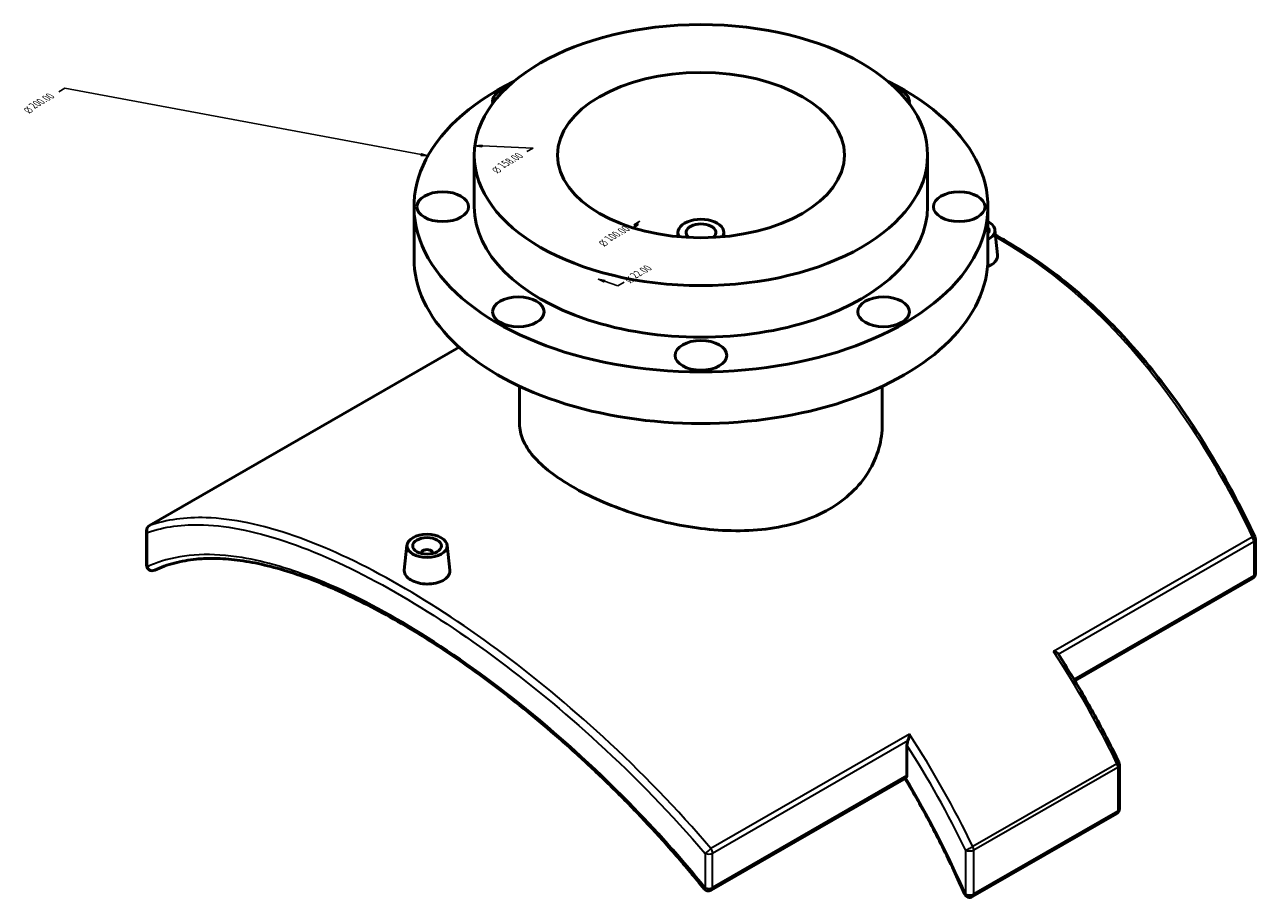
# Model space of a CAD drawing. Header units: millimetres. Extents: x -203 to 1360, y -251 to 1184.
# Tile 7 of 7: x 931 to 1360, y 879 to 1184. Entities that reach past the tile are written whole.
import ezdxf

# ---------------------------------------------------------------- set-up
doc = ezdxf.new("R2010")
doc.units = ezdxf.units.MM
for name, color, linetype, lineweight in [('Dimension (ANSI)', 7, 'Continuous', 25), ('Visible (ANSI)', 7, 'Continuous', 50), ('Visible Narrow (ANSI)', 7, 'Continuous', 35)]:
    doc.layers.add(name, color=color, linetype=linetype, lineweight=lineweight)
doc.styles.add('Note Text (ANSI)', font='tahoma.ttf')
doc.styles.add('Text Style15', font='AIGDT___.TTF')

msp = doc.modelspace()

# ---------------------------------------------------------------- linework, layer by layer
at = {"layer": 'Dimension (ANSI)'}
for p, q in [((944.953, 1161.344), (942.834, 1160.12)), ((1069.147, 1138.206), (944.953, 1161.344)), ((1090.407, 1141.493), (1087.877, 1141.31)), ((1090.371, 1141.206), (1087.877, 1141.31)), ((1087.877, 1141.31), (1090.334, 1140.919)), ((1090.334, 1140.919), (1090.407, 1141.493)), ((1090.371, 1141.206), (1108.152, 1140.464)), ((1069.301, 1138.48), (1068.993, 1137.932)), ((1068.993, 1137.932), (1071.526, 1137.763)), ((1069.147, 1138.206), (1071.526, 1137.763)), ((1071.526, 1137.763), (1069.301, 1138.48)), ((1108.152, 1140.464), (1106.034, 1139.241)), ((1143.905, 1114.015), (1143.172, 1112.609)), ((1144.347, 1113.88), (1143.172, 1112.609)), ((1143.172, 1112.609), (1144.788, 1113.744)), ((1145.366, 1114.981), (1143.247, 1113.758)), ((1144.788, 1113.744), (1143.905, 1114.015)), ((1144.347, 1113.88), (1145.366, 1114.981))]:
    msp.add_line(p, q, dxfattribs=at)
at = {"layer": 'Dimension (ANSI)', "color": 6, "true_color": 0xff00ff}
for p, q in [((1133.077, 1094.032), (1130.911, 1094.75)), ((1133.327, 1094.281), (1130.911, 1094.75)), ((1130.911, 1094.75), (1132.828, 1093.782)), ((1132.828, 1093.782), (1133.327, 1094.281)), ((1133.077, 1094.032), (1137.74, 1092.486)), ((1137.74, 1092.486), (1139.859, 1093.709))]:
    msp.add_line(p, q, dxfattribs=at)
at = {"layer": 'Dimension (ANSI)', "flags": 128}
for points in [[(1090.407, 1141.493), (1087.877, 1141.31), (1090.334, 1140.919), (1090.407, 1141.493)], [(1068.993, 1137.932), (1071.526, 1137.763), (1069.301, 1138.48), (1068.993, 1137.932)], [(1143.905, 1114.015), (1143.172, 1112.609), (1144.788, 1113.744), (1143.905, 1114.015)]]:
    msp.add_lwpolyline(points, dxfattribs=at)
at = {"layer": 'Dimension (ANSI)', "color": 6, "true_color": 0xff00ff, "flags": 128}
msp.add_lwpolyline([(1133.327, 1094.281), (1130.911, 1094.75), (1132.828, 1093.782), (1133.327, 1094.281)], dxfattribs=at)
at = {"layer": 'Dimension (ANSI)'}
for points in [[(1090.407, 1141.493), (1087.877, 1141.31), (1090.334, 1140.919), (1090.407, 1141.493)], [(1068.993, 1137.932), (1071.526, 1137.763), (1069.301, 1138.48), (1068.993, 1137.932)], [(1143.905, 1114.015), (1143.172, 1112.609), (1144.788, 1113.744), (1143.905, 1114.015)]]:
    msp.add_solid(points, dxfattribs=at)
at = {"layer": 'Dimension (ANSI)', "color": 6, "true_color": 0xff00ff}
msp.add_solid([(1133.327, 1094.281), (1130.911, 1094.75), (1132.828, 1093.782), (1133.327, 1094.281)], dxfattribs=at)
at = {"layer": 'Visible (ANSI)'}
for p, q in [((1087.671, 1120.038), (1087.671, 1138.024)), ((1245.671, 1120.038), (1245.671, 1138.024)), ((1066.671, 1102.052), (1066.671, 1120.038)), ((1266.671, 1102.052), (1266.671, 1120.038)), ((1158.671, 1109.602), (1158.671, 1111.045)), ((1174.671, 1109.602), (1174.671, 1111.045)), ((1269.117, 1111.979), (1270.048, 1103.294)), ((974.445, 1008.849), (1082.422, 1071.029)), ((1103.471, 1044.255), (1103.471, 1057.424)), ((1229.871, 1044.255), (1229.871, 1057.424)), ((973.443, 995.133), (973.443, 1007.116)), ((1359.899, 992.15), (1359.899, 1004.133)), ((1064.225, 1002.037), (1063.292, 993.337)), ((1078.198, 1002.037), (1079.129, 993.351)), ((1069.211, 999.336), (1069.211, 999.149)), ((1073.211, 999.336), (1073.211, 999.149)), ((1358.897, 990.417), (1296.964, 954.752)), ((1238.477, 921.751), (1238.477, 932.342)), ((1312.532, 925.489), (1312.532, 910.146)), ((1238.062, 920.833), (1170.259, 881.787)), ((1261.325, 879.502), (1311.53, 908.413))]:
    msp.add_line(p, q, dxfattribs=at)
for centre, start, end in [((975.443, 1007.116), 119.93599, 180), ((1357.899, 1004.133), 0, 25.13203), ((975.443, 995.133), 180, 295.11924), ((1357.899, 992.15), 299.93599, 0), ((1310.532, 925.489), 0, 25.91411), ((1310.532, 910.146), 299.93599, 0), ((1169.261, 883.521), 218.66314, 299.93599), ((1260.327, 881.235), 203.44414, 299.93599)]:
    msp.add_arc(centre, 2, start, end, dxfattribs=at)
for centre, major_axis in [((1166.671, 1138.024), (-79, 0)), ((1166.671, 1138.024), (-50, 0)), ((1076.671, 1120.038), (-9, 0)), ((1256.671, 1120.038), (-9, 0)), ((1103.031, 1083.39), (-9, 0)), ((1230.31, 1083.39), (-9, 0)), ((1166.671, 1068.21), (-9, 0)), ((1071.211, 1001.788), (-7, 0)), ((1071.211, 1001.788), (-5, 0))]:
    msp.add_ellipse(centre, major_axis=major_axis, ratio=0.5758617, dxfattribs=at)
for centre, major_axis, ratio, start_param, end_param in [((1166.671, 1120.038), (-100, 0), 0.5758617, 5.4230533, 10.28491), ((1103.031, 1156.685), (-9, 0), 0.5758617, 5.210646, 6.4137371), ((1230.31, 1156.685), (9, 0), 0.5758617, 6.1526335, 7.3557247), ((1166.671, 1120.038), (-79, 0), 0.5758617, 0, 3.1415927), ((1166.671, 1111.045), (8, 0), 0.5758617, 5.955742, 9.7522212), ((1166.671, 1111.045), (5.2, 0), 0.5758617, 5.6758748, 10.0320885), ((1262.13, 1111.731), (7, 0), 0.5758617, 5.4182048, 7.1481658), ((1262.13, 1111.731), (5, 0), 0.5758617, 5.8511536, 6.715217), ((1166.671, 1102.052), (-100, 0), 0.5758617, 0, 3.1415927), ((1071.211, 999.336), (-2, 0), 0.5758617, 2.9729035, 6.4518745), ((1237.063, 922.565), (0.998, -1.733), 0.5780931, 0.0367098, 0.7873319)]:
    msp.add_ellipse(centre, major_axis=major_axis, ratio=ratio, start_param=start_param, end_param=end_param, dxfattribs=at)
for points, knots in [([(1359.71, 1004.983), (1357.606, 1009.466), (1355.415, 1013.885), (1350.859, 1022.569), (1348.494, 1026.835), (1343.591, 1035.19), (1341.053, 1039.279), (1335.808, 1047.256), (1333.1, 1051.144), (1327.523, 1058.695), (1324.652, 1062.358), (1318.755, 1069.437), (1315.728, 1072.853), (1309.528, 1079.416), (1306.354, 1082.564), (1299.872, 1088.57), (1296.563, 1091.428), (1289.824, 1096.838), (1286.395, 1099.389), (1279.431, 1104.169), (1275.897, 1106.397), (1271.321, 1109.032), (1270.319, 1109.594), (1269.314, 1110.143)], [0, 0, 0, 0, 1.497744, 1.497744, 2.9954879, 2.9954879, 4.4932319, 4.4932319, 5.9909758, 5.9909758, 7.4887198, 7.4887198, 8.9864637, 8.9864637, 10.4842077, 10.4842077, 11.9819516, 11.9819516, 13.4796956, 13.4796956, 14.9774395, 14.9774395, 15.3956603, 15.3956603, 15.3956603, 15.3956603]), ([(1270.047, 1103.294), (1270.058, 1103.196), (1270.064, 1103.1), (1270.065, 1102.415), (1269.867, 1101.787), (1269.06, 1100.638), (1268.449, 1100.118), (1267.745, 1099.712)], [6.52667204, 6.52667204, 6.52667204, 6.52667204, 6.57535396, 6.57535396, 6.87429383, 6.87429383, 7.17323369, 7.17323369, 7.17323369, 7.17323369]), ([(1103.471, 1044.255), (1103.471, 1042.466), (1103.847, 1040.613), (1105.435, 1036.862), (1106.647, 1034.963), (1109.862, 1031.201), (1111.868, 1029.334), (1116.516, 1025.726), (1119.158, 1023.985), (1124.805, 1020.733), (1127.991, 1019.118), (1134.918, 1016.061), (1138.657, 1014.619), (1146.444, 1012.046), (1150.497, 1010.913), (1158.636, 1009.062), (1162.722, 1008.345), (1170.62, 1007.375), (1174.707, 1007.087), (1182.846, 1007.05), (1186.898, 1007.301), (1194.683, 1008.407), (1198.423, 1009.263), (1205.349, 1011.543), (1208.536, 1012.967), (1214.184, 1016.219), (1216.827, 1018.152), (1221.474, 1022.538), (1223.48, 1024.99), (1226.694, 1030.218), (1227.906, 1032.998), (1229.495, 1038.637), (1229.871, 1041.495), (1229.871, 1044.255)], [4.7926706, 4.7926706, 4.7926706, 4.7926706, 5.9905104, 5.9905104, 7.1883503, 7.1883503, 8.3861901, 8.3861901, 9.5840299, 9.5840299, 10.7818697, 10.7818697, 11.9797095, 11.9797095, 13.1775493, 13.1775493, 14.3753891, 14.3753891, 15.5735568, 15.5735568, 16.7717244, 16.7717244, 17.9698921, 17.9698921, 19.1680598, 19.1680598, 20.3662274, 20.3662274, 21.5643951, 21.5643951, 22.7625627, 22.7625627, 23.9607304, 23.9607304, 23.9607304, 23.9607304]), ([(1167.699, 882.271), (1164.566, 886.187), (1161.348, 890.047), (1154.767, 897.641), (1151.404, 901.375), (1144.557, 908.702), (1141.074, 912.295), (1134.013, 919.326), (1130.436, 922.763), (1123.213, 929.465), (1119.568, 932.73), (1112.237, 939.073), (1108.551, 942.15), (1101.164, 948.102), (1097.463, 950.977), (1090.073, 956.507), (1086.384, 959.162), (1079.044, 964.239), (1075.393, 966.66), (1068.154, 971.254), (1064.565, 973.426), (1057.475, 977.509), (1053.974, 979.419), (1047.079, 982.966), (1043.686, 984.602), (1037.028, 987.59), (1033.764, 988.942), (1027.381, 991.352), (1024.263, 992.411), (1018.188, 994.229), (1015.232, 994.989), (1009.493, 996.204), (1006.711, 996.66), (1001.332, 997.267), (998.734, 997.418), (994.355, 997.416), (992.532, 997.329), (988.109, 996.9), (985.578, 996.45), (980.757, 995.171), (978.466, 994.342), (976.292, 993.322)], [0, 0, 0, 0, 1.5150277, 1.5150277, 3.0300553, 3.0300553, 4.545083, 4.545083, 6.0601106, 6.0601106, 7.5751383, 7.5751383, 9.0901659, 9.0901659, 10.6051936, 10.6051936, 12.1202212, 12.1202212, 13.6352489, 13.6352489, 15.1502765, 15.1502765, 16.6653042, 16.6653042, 18.1803318, 18.1803318, 19.6953595, 19.6953595, 21.2103871, 21.2103871, 22.7254148, 22.7254148, 24.2404424, 24.2404424, 25.7554701, 25.7554701, 26.8917408, 26.8917408, 28.5961469, 28.5961469, 30.300553, 30.300553, 30.300553, 30.300553]), ([(1076.826, 989.769), (1076.121, 989.363), (1075.229, 989.018), (1073.273, 988.576), (1072.21, 988.478), (1070.218, 988.509), (1069.156, 988.641), (1067.202, 989.13), (1066.31, 989.489), (1064.901, 990.3), (1064.29, 990.807), (1063.479, 991.91), (1063.279, 992.505), (1063.277, 993.154), (1063.282, 993.245), (1063.292, 993.337)], [0, 0, 0, 0, 0.2989399, 0.2989399, 0.5978797, 0.5978797, 0.8967093, 0.8967093, 1.1955389, 1.1955389, 1.4943686, 1.4943686, 1.7931982, 1.7931982, 1.8413912, 1.8413912, 1.8413912, 1.8413912]), ([(1079.129, 993.351), (1079.139, 993.254), (1079.145, 993.157), (1079.146, 992.472), (1078.949, 991.844), (1078.141, 990.695), (1077.531, 990.175), (1076.826, 989.769)], [4.13559414, 4.13559414, 4.13559414, 4.13559414, 4.18427607, 4.18427607, 4.48321593, 4.48321593, 4.78215579, 4.78215579, 4.78215579, 4.78215579]), ([(1289.592, 965.001), (1289.595, 965.001), (1289.597, 965), (1289.862, 964.907), (1290.111, 964.803), (1290.55, 964.581), (1290.744, 964.463), (1291.011, 964.255), (1291.104, 964.169), (1291.176, 964.081)], [-0.00089611, -0.00089611, -0.00089611, -0.00089611, 0, 0, 0.08937996, 0.08937996, 0.17454233, 0.17454233, 0.23117572, 0.23117572, 0.23117572, 0.23117572]), ([(1291.249, 963.98), (1292.798, 961.559), (1294.32, 959.117), (1297.308, 954.197), (1298.775, 951.718), (1301.649, 946.727), (1303.057, 944.214), (1305.813, 939.16), (1307.16, 936.618), (1309.793, 931.508), (1311.078, 928.941), (1312.331, 926.363)], [5.41903275, 5.41903275, 5.41903275, 5.41903275, 5.45937649, 5.45937649, 5.49972023, 5.49972023, 5.54006397, 5.54006397, 5.58040771, 5.58040771, 5.62075145, 5.62075145, 5.62075145, 5.62075145]), ([(1238.812, 933.927), (1238.938, 934.225), (1239.046, 934.544), (1239.25, 935.276), (1239.335, 935.695), (1239.387, 936.085), (1239.387, 936.088), (1239.387, 936.091)], [0, 0, 0, 0, 0.09850076, 0.09850076, 0.22937063, 0.22937063, 0.23025966, 0.23025966, 0.23025966, 0.23025966]), ([(1238.812, 933.927), (1238.727, 933.724), (1238.657, 933.511), (1238.525, 933.003), (1238.477, 932.632), (1238.477, 932.342)], [-1.2044936, -1.2044936, -1.2044936, -1.2044936, -1.14255226, -1.14255226, -1.03628396, -1.03628396, -1.03628396, -1.03628396]), ([(1237.779, 920.67), (1239.294, 918.148), (1240.777, 915.605), (1243.733, 910.39), (1245.202, 907.716), (1248.066, 902.334), (1249.462, 899.627), (1252.176, 894.185), (1253.495, 891.45), (1256.054, 885.959), (1257.293, 883.203), (1258.492, 880.439)], [5.46778538, 5.46778538, 5.46778538, 5.46778538, 5.51174409, 5.51174409, 5.55732696, 5.55732696, 5.60290982, 5.60290982, 5.64849268, 5.64849268, 5.69407555, 5.69407555, 5.69407555, 5.69407555])]:
    msp.add_open_spline(points, degree=3, knots=knots, dxfattribs=at)
for points in [[(1267.745, 1099.712), (1267.388, 1099.506), (1266.983, 1099.316), (1266.542, 1099.15)], [(1291.249, 963.979), (1291.226, 964.015), (1291.201, 964.049), (1291.176, 964.081)], [(1238.062, 920.833), (1238.074, 920.84), (1238.086, 920.847), (1238.097, 920.855)]]:
    msp.add_open_spline(points, degree=3, dxfattribs=at)
at = {"layer": 'Visible Narrow (ANSI)'}
for p, q in [((974.533, 1008.892), (1082.428, 1071.024)), ((973.762, 994.508), (973.762, 1006.492)), ((1358.809, 1004.861), (1289.592, 965.001)), ((1291.176, 964.081), (1359.313, 1003.319)), ((1359.313, 1003.319), (1359.313, 991.336)), ((1359.313, 991.336), (1296.661, 955.257)), ((1239.387, 936.091), (1170.17, 896.231)), ((1170.675, 894.689), (1238.812, 933.927)), ((1311.647, 925.853), (1261.442, 896.942)), ((1261.741, 895.764), (1311.946, 924.675)), ((1311.946, 924.675), (1311.946, 909.331)), ((1238.477, 921.751), (1170.675, 882.706)), ((1311.946, 909.331), (1261.741, 880.42)), ((1168.176, 894.536), (1168.176, 882.553)), ((1170.675, 882.706), (1170.675, 894.689)), ((1258.913, 895.764), (1258.913, 880.42)), ((1261.741, 880.42), (1261.741, 895.764))]:
    msp.add_line(p, q, dxfattribs=at)
for centre, major_axis, ratio, start_param, end_param in [((975.443, 1007.116), (-0.655, 1.89), 0.8963756, 0.1559807, 1.5906925), ((975.443, 1007.116), (-0.998, 1.733), 0.5780931, 6.1986878, 6.2831853), ((975.443, 1007.116), (-2, 0), 0.5758617, 0, 0.5729566), ((1357.899, 1004.133), (1.811, 0.849), 0.1652253, 0, 0.9686361), ((1357.899, 1004.133), (0.998, -1.733), 0.5780931, 0.7873319, 1.6591612), ((1357.899, 1004.133), (2, 0), 0.5758617, 5.4977871, 6.2831853), ((975.443, 995.133), (-2, 0), 0.5758617, 0, 0.5729566), ((975.443, 995.133), (0.849, -1.811), 0.8958146, 4.638271, 6.2831853), ((1357.899, 992.15), (0.998, -1.733), 0.5780931, 0, 0.7873319), ((1357.899, 992.15), (2, 0), 0.5758617, 5.4977871, 6.2831853), ((1191.773, 886.776), (107.292, -186.315), 0.5780931, 1.4497657, 1.6591612), ((1141.568, 857.866), (-107.292, 186.315), 0.5780931, 4.5913584, 4.8007539), ((1140.154, 857.051), (106.294, -184.582), 0.5780931, 1.4497657, 1.6468311), ((1310.532, 925.489), (1.799, 0.874), 0.0985165, 5.3322463, 6.2831853), ((1310.532, 925.489), (0.998, -1.733), 0.5780931, 0.7873319, 1.4497657), ((1310.532, 925.489), (2, 0), 0.5758617, 5.4977871, 6.2831853), ((1140.154, 857.051), (-100.805, 175.05), 0.5780931, 4.5180343, 4.7441482), ((1310.532, 910.146), (2, 0), 0.5758617, 5.4977871, 6.2831853), ((1310.532, 910.146), (0.998, -1.733), 0.5780931, 0, 0.7873319), ((1260.327, 896.578), (-1.799, -0.874), 0.0985165, 0.6198573, 2.1906537), ((1260.327, 896.578), (-0.998, 1.733), 0.5780931, 3.9289245, 4.5913584), ((1169.261, 895.504), (1.521, 1.299), 0.0231305, 3.8991793, 5.3338912), ((1169.261, 895.504), (-2, 0), 0.5758617, 0.9978397, 2.3561945), ((1169.261, 895.504), (-0.998, 1.733), 0.5780931, 3.9289245, 4.8007539), ((1260.327, 896.578), (2, 0), 0.5758617, 3.9269908, 5.4977871), ((1169.261, 883.521), (-1.562, -1.249), 0.0569094, 0, 0.7588694), ((1169.261, 883.521), (2, 0), 0.5758617, 4.1394324, 5.4977871), ((1169.261, 883.521), (0.998, -1.733), 0.5780931, 0, 0.7873319), ((1260.327, 881.235), (-1.835, -0.796), 0.1575912, 0, 0.6253834), ((1260.327, 881.235), (-2, 0), 0.5758617, 0.7853982, 2.3561945), ((1260.327, 881.235), (0.998, -1.733), 0.5780931, 0, 0.7873319)]:
    msp.add_ellipse(centre, major_axis=major_axis, ratio=ratio, start_param=start_param, end_param=end_param, dxfattribs=at)
for points, knots in [([(1269.387, 1109.453), (1270.948, 1108.585), (1272.501, 1107.685), (1286.152, 1099.446), (1297.743, 1090.177), (1319.667, 1067.967), (1329.938, 1054.907), (1346.359, 1029.363), (1352.923, 1017.367), (1358.809, 1004.861)], [-15.2479042, -15.2479042, -15.2479042, -15.2479042, -14.5945728, -14.5945728, -9.4754915, -9.4754915, -4.1658311, -4.1658311, 0, 0, 0, 0]), ([(973.762, 1006.492), (979.596, 1008.491), (986.105, 1009.352), (1002.394, 1008.765), (1012.587, 1006.615), (1034.356, 999.011), (1045.868, 993.678), (1069.617, 980.335), (1081.821, 972.401), (1106.433, 954.278), (1118.834, 944.09), (1143.895, 921.112), (1156.496, 908.184), (1168.176, 894.536)], [0, 0, 0, 0, 4.1658217, 4.1658217, 9.4754833, 9.4754833, 14.5945599, 14.5945599, 19.5814085, 19.5814085, 24.574296, 24.574296, 29.9548791, 29.9548791, 29.9548791, 29.9548791]), ([(1170.17, 896.231), (1158.436, 910.005), (1145.775, 923.05), (1120.585, 946.227), (1108.117, 956.499), (1083.366, 974.763), (1071.088, 982.754), (1047.189, 996.178), (1035.599, 1001.536), (1013.675, 1009.155), (1003.404, 1011.294), (986.983, 1011.829), (980.419, 1010.934), (974.533, 1008.892)], [-29.9548791, -29.9548791, -29.9548791, -29.9548791, -24.574296, -24.574296, -19.5814085, -19.5814085, -14.5945599, -14.5945599, -9.4754833, -9.4754833, -4.1658217, -4.1658217, 0, 0, 0, 0]), ([(1168.176, 882.553), (1159.87, 892.913), (1150.974, 902.881), (1129.388, 924.912), (1116.42, 936.567), (1091.207, 956.667), (1078.975, 965.271), (1055.428, 979.665), (1044.108, 985.489), (1023.96, 993.673), (1014.995, 996.327), (996.179, 999.417), (986.788, 999.022), (976.992, 995.886), (975.349, 995.246), (973.762, 994.508)], [0, 0, 0, 0, 3.9831096, 3.9831096, 9.287648, 9.287648, 14.2375648, 14.2375648, 19.1201211, 19.1201211, 23.5049196, 23.5049196, 29.1211745, 29.1211745, 30.300553, 30.300553, 30.300553, 30.300553])]:
    msp.add_open_spline(points, degree=3, knots=knots, dxfattribs=at)

# ---------------------------------------------------------------- texts
at = {"layer": 'Dimension (ANSI)', "char_height": 3.048, "attachment_point": 7, "rotation": 30}
for s, insert, style in [('{\\Q-30.128;\\W0.815;\\H0.816x;200.00}', (934.535, 1154.081), 'Note Text (ANSI)'), ('{\\Q-30.128;\\W0.815;\\H0.816x;n}', (932.588, 1152.385), 'Text Style15'), ('{\\Q-30.128;\\W0.815;\\H0.816x;158.00}', (1097.905, 1133.296), 'Note Text (ANSI)'), ('{\\Q-30.128;\\W0.815;\\H0.816x;n}', (1095.788, 1131.506), 'Text Style15'), ('{\\Q-30.128;\\W0.815;\\H0.816x;100.00}', (1135.115, 1107.815), 'Note Text (ANSI)'), ('{\\Q-30.128;\\W0.815;\\H0.816x;n}', (1133.001, 1106.023), 'Text Style15'), ('{\\Q-30.128;\\W0.815;\\H0.816x;22.00}', (1144.075, 1094.895), 'Note Text (ANSI)'), ('{\\Q-30.128;\\W0.815;\\H0.816x;n}', (1142.128, 1093.2), 'Text Style15')]:
    msp.add_mtext(s, dxfattribs=dict(at, insert=insert, style=style))

doc.saveas('drawing.dxf')
